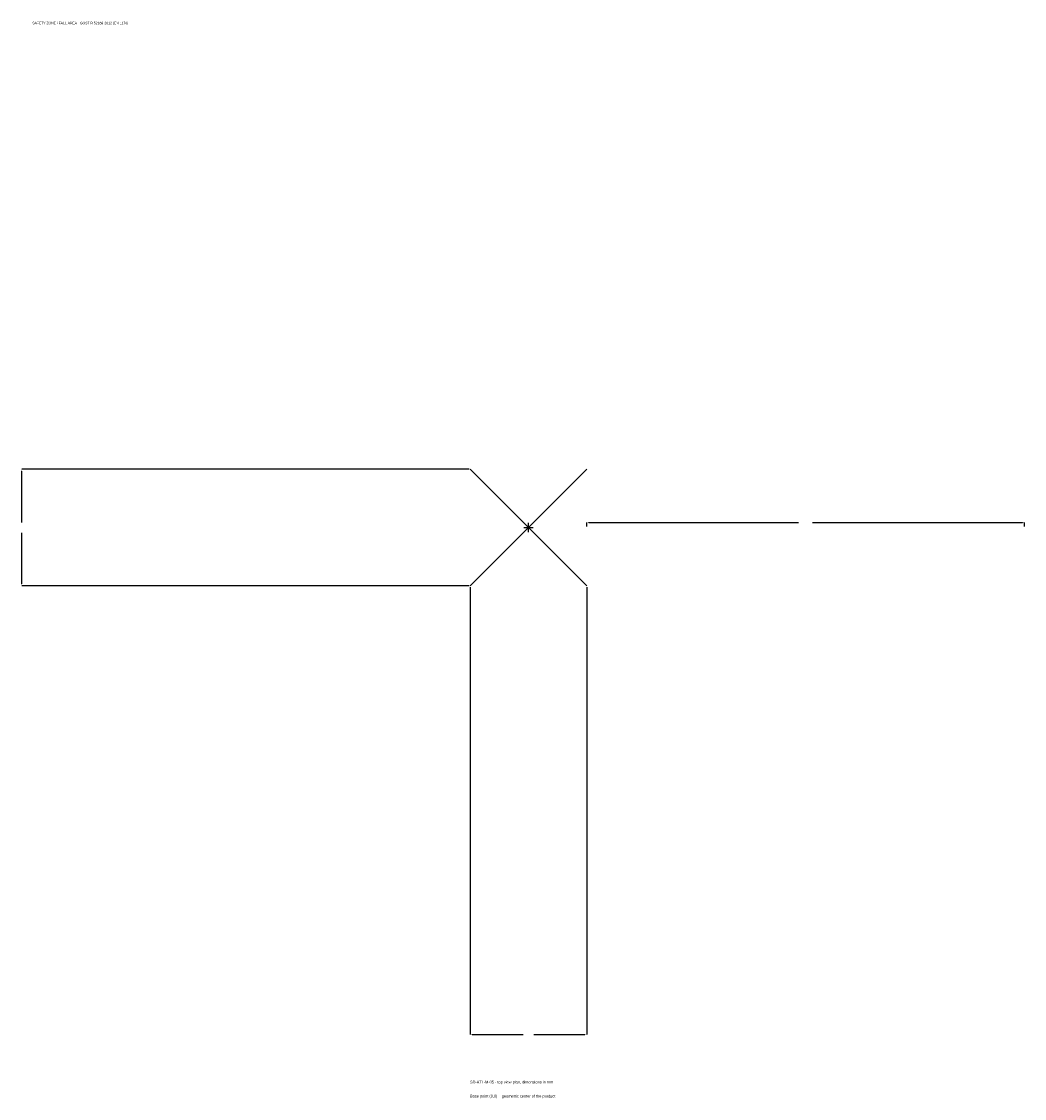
# Model space of a CAD drawing. Extents: x -1737 to 1700, y -1955 to 1733.
import ezdxf

# ---------------------------------------------------------------- set-up
doc = ezdxf.new("R2010")
doc.units = 0
for name, color, linetype in [('GP_MAF_zona_bezopasnosti', 1, 'Continuous'), ('ZSK_DANNYE', 3, 'Continuous'), ('ZSK_KONTUR', 7, 'Continuous'), ('ZSK_RAZMERY', 8, 'Continuous')]:
    doc.layers.add(name, color=color, linetype=linetype)
doc.dimstyles.new('ORION', dxfattribs={"dimtxt": 12, "dimasz": 7.2, "dimexe": 1.25, "dimexo": 3.6, "dimtad": 1, "dimcen": 2.5, "dimazin": 3, "dimtfac": 1, "dimtmove": 0, "dimatfit": 3})

# ---------------------------------------------------------------- blocks, each defined once
blk = doc.blocks.new('_CLOSEDFILLED')
at = {"color": 0, "linetype": 'BYBLOCK'}
blk.add_solid([(-1, 0.16), (0, 0), (-1, -0.16)], dxfattribs=at)
blk = doc.blocks.new('*D1')
for p, q in [((-200, -203.6), (-200, -1736)), ((200, -203.6), (200, -1736)), ((-192.8, -1736), (-18, -1736)), ((18, -1736), (192.8, -1736))]:
    blk.add_line(p, q)
at = {"layer": 'Defpoints'}
for p in [(-200, -200), (200, -200), (-200, -1736)]:
    blk.add_point(p, dxfattribs=at)
at = {"layer": 'ZSK_RAZMERY', "xscale": 7.199999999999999, "yscale": 7.199999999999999, "rotation": 180}
blk.add_blockref('_CLOSEDFILLED', (-200, -1736), dxfattribs=at)
at = {"layer": 'ZSK_RAZMERY', "xscale": 7.199999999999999, "yscale": 7.199999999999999}
blk.add_blockref('_CLOSEDFILLED', (200, -1736), dxfattribs=at)
blk = doc.blocks.new('*D2')
for p, q in [((-203.6, 200), (-1736, 200)), ((-1736, 18), (-1736, 192.8)), ((-1736, -192.8), (-1736, -18)), ((-203.6, -200), (-1736, -200))]:
    blk.add_line(p, q)
at = {"layer": 'Defpoints'}
for p in [(-200, 200), (-1736, -200), (-200, -200)]:
    blk.add_point(p, dxfattribs=at)
at = {"layer": 'ZSK_RAZMERY', "xscale": 7.199999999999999, "yscale": 7.199999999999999}
for p, rotation in [((-1736, 200), 90), ((-1736, -200), 270)]:
    blk.add_blockref('_CLOSEDFILLED', p, dxfattribs=dict(at, rotation=rotation))
blk = doc.blocks.new('*D3')
for p, q in [((200, 3.6), (200, 18)), ((207.2, 18), (926, 18)), ((974, 18), (1692.8, 18)), ((1700, 3.6), (1700, 18))]:
    blk.add_line(p, q)
at = {"layer": 'Defpoints'}
for p in [(200, 18), (200, 0), (1700, 0)]:
    blk.add_point(p, dxfattribs=at)
at = {"layer": 'ZSK_RAZMERY', "xscale": 7.199999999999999, "yscale": 7.199999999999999, "rotation": 180}
blk.add_blockref('_CLOSEDFILLED', (200, 18), dxfattribs=at)
at = {"layer": 'ZSK_RAZMERY', "xscale": 7.199999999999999, "yscale": 7.199999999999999}
blk.add_blockref('_CLOSEDFILLED', (1700, 18), dxfattribs=at)
blk = doc.blocks.new('B1')
at = {"layer": 'ZSK_KONTUR'}
for p, q in [((-200, -200), (200, 200)), ((-200, 200), (200, -200))]:
    blk.add_line(p, q, dxfattribs=at)
at = {"layer": 'ZSK_RAZMERY'}
for p, q in [((-16, 0), (16, 0)), ((0, -16), (0, 16))]:
    blk.add_line(p, q, dxfattribs=at)
at = {"layer": 'GP_MAF_zona_bezopasnosti', "color": 1}
blk.add_text('SAFETY ZONE / FALL AREA - GOST R 52169-2012 (EN 1176)', height=8.4, dxfattribs=at).set_placement((-1700, 1724))
at = {"layer": 'ZSK_RAZMERY'}
dim = blk.add_linear_dim(base=(-1736, -200), p1=(-200, -200), p2=(-200, 200), angle=90, dimstyle='ORION', dxfattribs=at)
dim.commit()
dim.dimension.update_dxf_attribs({"geometry": '*D2', "text_midpoint": (-1736, 0)})
for base, p1, p2, picture, middle in [((200, 18), (200, 0), (1700, 0), '*D3', (950, 18)), ((-200, -1736), (-200, -200), (200, -200), '*D1', (0, -1736))]:
    dim = blk.add_linear_dim(base=base, p1=p1, p2=p2, dimstyle='ORION', dxfattribs=at)
    dim.commit()
    dim.dimension.update_dxf_attribs({"geometry": picture, "text_midpoint": middle})

msp = doc.modelspace()

# ---------------------------------------------------------------- block references
msp.add_blockref('B1', (0, 0))

# ---------------------------------------------------------------- texts
at = {"layer": 'ZSK_DANNYE', "color": 3}
msp.add_text('SD-ATL-M-05 - top view plan, dimensions in mm', height=9.6, dxfattribs=at).set_placement((-200, -1904))
at = {"layer": 'ZSK_DANNYE', "color": 7}
msp.add_text('Base point (0,0) = geometric center of the product', height=9.6, dxfattribs=at).set_placement((-200, -1952))

doc.saveas('drawing.dxf')
